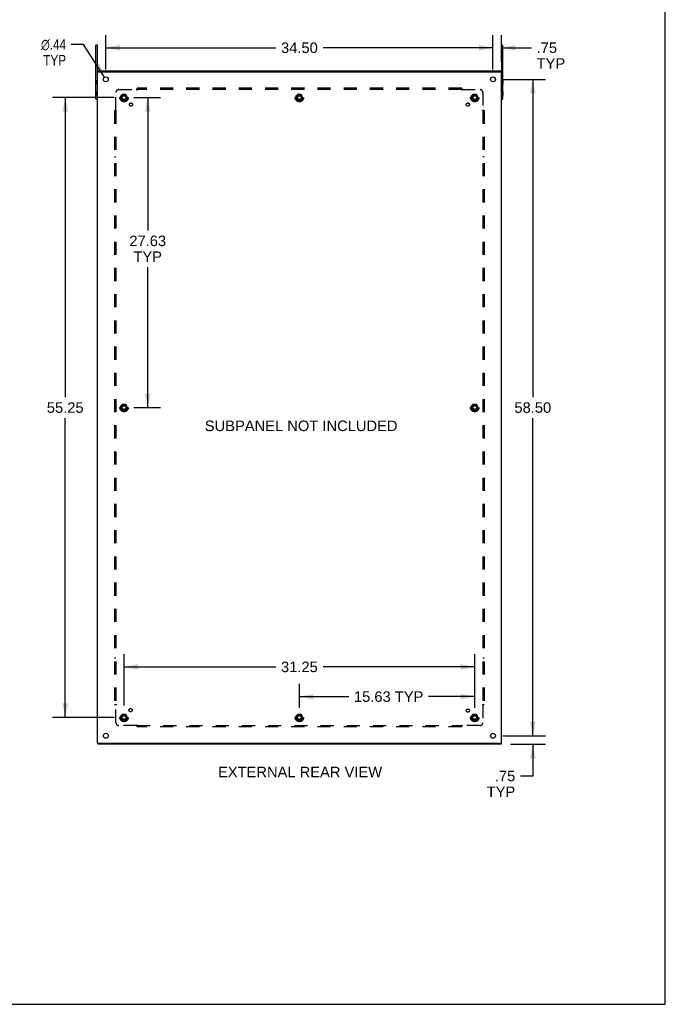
# Model space of a CAD drawing. Header units: inches. Extents: x 0 to 212, y 0 to 138.
# Tile 5 of 5: x 155 to 212, y 0 to 88. Entities that reach past the tile are written whole.
import ezdxf

# ---------------------------------------------------------------- set-up
doc = ezdxf.new("R2010")
doc.units = ezdxf.units.IN
doc.header["$LTSCALE"] = 11.6875
doc.header["$MEASUREMENT"] = 0
doc.linetypes.add('HIDDEN', pattern=[0.2, 0.1, -0.1])
doc.layers.get('0').update_dxf_attribs({"linetype": 'CONTINUOUS'})
for name, color, linetype in [('DEFAULT_2', 8, 'HIDDEN'), ('DIMENSIONS', 7, 'CONTINUOUS'), ('SUBPANEL', 7, 'CONTINUOUS')]:
    doc.layers.add(name, color=color, linetype=linetype)
doc.styles.get("Standard").update_dxf_attribs({"font": 'arial.ttf'})
doc.styles.add('TEXTSTYLE_1', font='gdt', dxfattribs={"width": 0.8})
doc.dimstyles.new('DIMSTYLE_1', dxfattribs={"dimtxt": 0.9375, "dimasz": 1.25, "dimexe": 0.09, "dimexo": 0.07, "dimgap": 0.0375, "dimtad": 0, "dimtih": 1, "dimtoh": 1, "dimzin": 4, "dimdsep": 46, "dimtxsty": 'Standard', "dimblk": '_FILLED', "dimblk1": '_FILLED', "dimblk2": '_FILLED', "dimcen": 0.09, "dimadec": 3, "dimazin": 1, "dimtfac": 1, "dimtdec": 3, "dimtofl": 0, "dimtmove": 0, "dimatfit": 3, "dimldrblk": '_FILLED', "dimfxl": 0, "dimtolj": 1, "dimtzin": 4, "dimarcsym": 0})
doc.dimstyles.new('DIMSTYLE_2', dxfattribs={"dimtxt": 0.9375, "dimasz": 1.25, "dimexe": 0.09, "dimexo": 0.07, "dimgap": 0.09, "dimtad": 0, "dimtih": 1, "dimtoh": 1, "dimzin": 4, "dimdsep": 46, "dimtxsty": 'Standard', "dimblk": '_FILLED', "dimblk1": '_FILLED', "dimblk2": '_FILLED', "dimcen": 0.09, "dimadec": 3, "dimazin": 1, "dimtfac": 1, "dimtdec": 3, "dimtofl": 0, "dimtmove": 0, "dimatfit": 1, "dimldrblk": '_FILLED', "dimfxl": 0, "dimtolj": 1, "dimtzin": 4, "dimarcsym": 0})

# ---------------------------------------------------------------- blocks, each defined once
blk = doc.blocks.new('_FILLED')
at = {"color": 0, "linetype": 'ByBlock'}
blk.add_solid([(0, 0), (-1, 0.2), (-1, -0.2)], dxfattribs=at)
blk = doc.blocks.new('*D7')
at = {"layer": 'DIMENSIONS', "color": 2, "linetype": 'Continuous'}
for p, q in [((197.145, 83.312), (197.145, 86.383)), ((197.895, 83.987), (197.895, 86.383)), ((197.145, 85.258), (194.645, 85.258)), ((197.895, 85.258), (200.564, 85.258))]:
    blk.add_line(p, q, dxfattribs=at)
at = {"layer": 'DIMENSIONS', "color": 2, "linetype": 'Continuous', "xscale": 1.25, "yscale": 1.25, "zscale": 1.25}
blk.add_blockref('_FILLED', (197.145, 85.258), dxfattribs=at)
at = {"layer": 'DIMENSIONS', "color": 2, "linetype": 'Continuous', "xscale": 1.25, "yscale": 1.25, "zscale": 1.25, "rotation": 180}
blk.add_blockref('_FILLED', (197.895, 85.258), dxfattribs=at)
at = {"layer": 'DIMENSIONS', "color": 2, "linetype": 'Continuous', "insert": (201.033, 85.727), "char_height": 0.9375, "width": 2.54066, "attachment_point": 1, "line_spacing_factor": 0.9}
blk.add_mtext('.75\\PTYP', dxfattribs=at)
blk = doc.blocks.new('*D8')
at = {"layer": 'DIMENSIONS', "color": 2, "linetype": 'Continuous'}
for p, q in [((200.693, 23.937), (200.693, 26.437)), ((198.02, 23.937), (201.818, 23.937)), ((198.707, 23.187), (201.818, 23.187)), ((200.693, 23.187), (200.693, 20.347)), ((200.693, 20.347), (199.599, 20.347))]:
    blk.add_line(p, q, dxfattribs=at)
at = {"layer": 'DIMENSIONS', "color": 2, "linetype": 'Continuous', "xscale": 1.25, "yscale": 1.25, "zscale": 1.25}
for p, rotation in [((200.693, 23.937), 270), ((200.693, 23.187), 90)]:
    blk.add_blockref('_FILLED', p, dxfattribs=dict(at, rotation=rotation))
at = {"layer": 'DIMENSIONS', "color": 2, "linetype": 'Continuous', "insert": (199.13, 20.816), "char_height": 0.9375, "width": 2.54066, "attachment_point": 3, "line_spacing_factor": 0.9}
blk.add_mtext('.75\\PTYP', dxfattribs=at)
blk = doc.blocks.new('*D9')
at = {"layer": 'DIMENSIONS', "color": 2, "linetype": 'Continuous'}
for p, q in [((162.645, 83.312), (162.645, 86.383)), ((197.145, 83.312), (197.145, 86.383)), ((162.645, 85.258), (177.788, 85.258)), ((197.145, 85.258), (182.002, 85.258))]:
    blk.add_line(p, q, dxfattribs=at)
at = {"layer": 'DIMENSIONS', "color": 2, "linetype": 'Continuous', "xscale": 1.25, "yscale": 1.25, "zscale": 1.25, "rotation": 180}
blk.add_blockref('_FILLED', (162.645, 85.258), dxfattribs=at)
at = {"layer": 'DIMENSIONS', "color": 2, "linetype": 'Continuous', "xscale": 1.25, "yscale": 1.25, "zscale": 1.25}
blk.add_blockref('_FILLED', (197.145, 85.258), dxfattribs=at)
at = {"layer": 'DIMENSIONS', "color": 2, "linetype": 'Continuous', "insert": (179.895, 85.727), "char_height": 0.9375, "width": 3.27602, "attachment_point": 2, "line_spacing_factor": 0.9}
blk.add_mtext('34.50', dxfattribs=at)
blk = doc.blocks.new('*D10')
at = {"layer": 'DIMENSIONS', "color": 2, "linetype": 'Continuous'}
for p, q in [((198.02, 82.437), (201.818, 82.437)), ((200.693, 82.437), (200.693, 54.125)), ((200.693, 23.937), (200.693, 52.25)), ((198.02, 23.937), (201.818, 23.937))]:
    blk.add_line(p, q, dxfattribs=at)
at = {"layer": 'DIMENSIONS', "color": 2, "linetype": 'Continuous', "xscale": 1.25, "yscale": 1.25, "zscale": 1.25}
for p, rotation in [((200.693, 82.437), 90), ((200.693, 23.937), 270)]:
    blk.add_blockref('_FILLED', p, dxfattribs=dict(at, rotation=rotation))
at = {"layer": 'DIMENSIONS', "color": 2, "linetype": 'Continuous', "insert": (200.693, 53.656), "char_height": 0.9375, "width": 3.27602, "attachment_point": 2, "line_spacing_factor": 0.9}
blk.add_mtext('58.50', dxfattribs=at)
blk = doc.blocks.new('*D11')
at = {"layer": 'DIMENSIONS', "color": 2, "linetype": 'Continuous'}
for p, q in [((160.666, 85.548), (159.573, 85.548)), ((162.527, 82.622), (160.666, 85.548))]:
    blk.add_line(p, q, dxfattribs=at)
at = {"layer": 'DIMENSIONS', "color": 2, "linetype": 'Continuous', "xscale": 1.25, "yscale": 1.25, "zscale": 1.25, "rotation": 302.4569621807}
blk.add_blockref('_FILLED', (162.527, 82.622), dxfattribs=at)
at = {"layer": 'DIMENSIONS', "color": 2, "linetype": 'Continuous', "insert": (159.104, 86.017), "char_height": 0.9375, "width": 3.06924, "attachment_point": 3, "line_spacing_factor": 0.9, "style": 'TEXTSTYLE_1'}
blk.add_mtext('{\\fgdt;n}\\fArial;.44\\PTYP', dxfattribs=at)
blk = doc.blocks.new('*D12')
at = {"layer": 'DIMENSIONS', "color": 2, "linetype": 'Continuous'}
for p, q in [((163.395, 80.812), (157.904, 80.812)), ((159.029, 80.812), (159.029, 54.125)), ((159.029, 25.562), (159.029, 52.25)), ((163.395, 25.562), (157.904, 25.562))]:
    blk.add_line(p, q, dxfattribs=at)
at = {"layer": 'DIMENSIONS', "color": 2, "linetype": 'Continuous', "xscale": 1.25, "yscale": 1.25, "zscale": 1.25}
for p, rotation in [((159.029, 80.812), 90), ((159.029, 25.562), 270)]:
    blk.add_blockref('_FILLED', p, dxfattribs=dict(at, rotation=rotation))
at = {"layer": 'DIMENSIONS', "color": 2, "linetype": 'Continuous', "insert": (159.029, 53.656), "char_height": 0.9375, "width": 3.27602, "attachment_point": 2, "line_spacing_factor": 0.9}
blk.add_mtext('55.25', dxfattribs=at)
blk = doc.blocks.new('*D13')
at = {"layer": 'DIMENSIONS', "color": 2, "linetype": 'Continuous'}
for p, q in [((165.145, 80.812), (167.504, 80.812)), ((166.379, 80.812), (166.379, 68.981)), ((166.379, 53.187), (166.379, 65.699)), ((165.145, 53.187), (167.504, 53.187))]:
    blk.add_line(p, q, dxfattribs=at)
at = {"layer": 'DIMENSIONS', "color": 2, "linetype": 'Continuous', "xscale": 1.25, "yscale": 1.25, "zscale": 1.25}
for p, rotation in [((166.379, 80.812), 90), ((166.379, 53.187), 270)]:
    blk.add_blockref('_FILLED', p, dxfattribs=dict(at, rotation=rotation))
at = {"layer": 'DIMENSIONS', "color": 2, "linetype": 'Continuous', "insert": (166.379, 68.512), "char_height": 0.9375, "width": 3.27602, "attachment_point": 2, "line_spacing_factor": 0.9}
blk.add_mtext('27.63\\PTYP', dxfattribs=at)
blk = doc.blocks.new('*D14')
at = {"layer": 'DIMENSIONS', "color": 2, "linetype": 'Continuous'}
for p, q in [((164.27, 26.625), (164.27, 31.2)), ((195.52, 26.437), (195.52, 31.2)), ((164.27, 30.075), (177.788, 30.075)), ((195.52, 30.075), (182.002, 30.075))]:
    blk.add_line(p, q, dxfattribs=at)
at = {"layer": 'DIMENSIONS', "color": 2, "linetype": 'Continuous', "xscale": 1.25, "yscale": 1.25, "zscale": 1.25, "rotation": 180}
blk.add_blockref('_FILLED', (164.27, 30.075), dxfattribs=at)
at = {"layer": 'DIMENSIONS', "color": 2, "linetype": 'Continuous', "xscale": 1.25, "yscale": 1.25, "zscale": 1.25}
blk.add_blockref('_FILLED', (195.52, 30.075), dxfattribs=at)
at = {"layer": 'DIMENSIONS', "color": 2, "linetype": 'Continuous', "insert": (179.895, 30.543), "char_height": 0.9375, "width": 3.27602, "attachment_point": 2, "line_spacing_factor": 0.9}
blk.add_mtext('31.25', dxfattribs=at)
blk = doc.blocks.new('*D15')
at = {"layer": 'DIMENSIONS', "color": 2, "linetype": 'Continuous'}
for p, q in [((179.895, 26.437), (179.895, 28.55)), ((195.52, 26.437), (195.52, 28.55)), ((179.895, 27.425), (184.29, 27.425)), ((195.52, 27.425), (191.407, 27.425))]:
    blk.add_line(p, q, dxfattribs=at)
at = {"layer": 'DIMENSIONS', "color": 2, "linetype": 'Continuous', "xscale": 1.25, "yscale": 1.25, "zscale": 1.25, "rotation": 180}
blk.add_blockref('_FILLED', (179.895, 27.425), dxfattribs=at)
at = {"layer": 'DIMENSIONS', "color": 2, "linetype": 'Continuous', "xscale": 1.25, "yscale": 1.25, "zscale": 1.25}
blk.add_blockref('_FILLED', (195.52, 27.425), dxfattribs=at)
at = {"layer": 'DIMENSIONS', "color": 2, "linetype": 'Continuous', "insert": (187.849, 27.893), "char_height": 0.9375, "width": 6.17914, "attachment_point": 2, "line_spacing_factor": 0.9}
blk.add_mtext('15.63 TYP', dxfattribs=at)

msp = doc.modelspace()

# ---------------------------------------------------------------- linework, layer by layer
at = {"color": 7, "linetype": 'Continuous'}
for p, q in [((212.5, 0), (212.5, 137.5)), ((161.895, 85.497), (161.77, 85.497)), ((161.895, 83.112), (161.895, 85.497)), ((197.895, 85.497), (197.895, 83.112)), ((197.895, 85.497), (198.02, 85.497)), ((161.897, 83.112), (161.996, 83.112)), ((161.928, 83.112), (161.928, 83.187)), ((197.892, 83.112), (197.793, 83.112)), ((197.862, 83.112), (197.862, 83.187)), ((161.764, 82.375), (161.764, 81.999)), ((161.764, 82.375), (161.77, 82.375)), ((161.764, 81.999), (161.77, 81.999)), ((198.026, 82.375), (198.02, 82.375)), ((198.026, 81.999), (198.02, 81.999)), ((198.026, 82.375), (198.026, 81.999)), ((161.764, 81.375), (161.764, 80.999)), ((161.764, 81.375), (161.77, 81.375)), ((161.764, 80.999), (161.77, 80.999)), ((198.026, 81.375), (198.02, 81.375)), ((198.026, 80.999), (198.02, 80.999)), ((198.026, 81.375), (198.026, 80.999)), ((161.895, 80.687), (161.77, 80.687)), ((197.895, 80.687), (198.02, 80.687)), ((161.897, 23.262), (161.996, 23.262)), ((161.928, 23.262), (161.928, 23.187)), ((197.793, 23.262), (197.892, 23.262)), ((197.862, 23.262), (197.862, 23.187)), ((0, 0), (212.5, 0))]:
    msp.add_line(p, q, dxfattribs=at)
at = {"color": 3, "linetype": 'Continuous'}
for p, q in [((161.77, 80.687), (161.77, 85.497)), ((198.02, 80.687), (198.02, 85.497)), ((161.895, 23.262), (161.895, 83.112)), ((161.895, 83.112), (161.897, 83.112)), ((161.928, 83.187), (197.862, 83.187)), ((162.005, 83.112), (197.785, 83.112)), ((197.892, 83.112), (197.895, 83.112)), ((197.895, 23.262), (197.895, 83.112)), ((161.895, 23.262), (161.897, 23.262)), ((197.862, 23.187), (161.928, 23.187)), ((162.005, 23.262), (197.785, 23.262)), ((197.892, 23.262), (197.895, 23.262))]:
    msp.add_line(p, q, dxfattribs=at)
for centre in [(162.645, 82.437), (197.145, 82.437), (162.645, 23.937), (197.145, 23.937)]:
    msp.add_circle(centre, 0.219, dxfattribs=at)
at = {"layer": 'DEFAULT_2', "color": 8, "linetype": 'HIDDEN'}
for p, q in [((164.107, 81.085), (163.952, 80.817)), ((163.952, 80.807), (164.107, 80.54)), ((164.424, 81.09), (164.115, 81.09)), ((164.587, 80.817), (164.433, 81.085)), ((164.433, 80.54), (164.587, 80.807)), ((179.732, 81.085), (179.577, 80.817)), ((179.577, 80.807), (179.732, 80.54)), ((180.049, 81.09), (179.74, 81.09)), ((180.212, 80.817), (180.058, 81.085)), ((180.058, 80.54), (180.212, 80.807)), ((195.357, 81.085), (195.202, 80.817)), ((195.202, 80.807), (195.357, 80.54)), ((195.674, 81.09), (195.365, 81.09)), ((195.837, 80.817), (195.683, 81.085)), ((195.683, 80.54), (195.837, 80.807)), ((164.424, 80.535), (164.115, 80.535)), ((180.049, 80.535), (179.74, 80.535)), ((195.674, 80.535), (195.365, 80.535)), ((164.107, 53.46), (163.952, 53.192)), ((163.952, 53.182), (164.107, 52.915)), ((164.424, 53.465), (164.115, 53.465)), ((164.424, 52.91), (164.115, 52.91)), ((164.587, 53.192), (164.433, 53.46)), ((164.433, 52.915), (164.587, 53.182)), ((195.357, 53.46), (195.202, 53.192)), ((195.202, 53.182), (195.357, 52.915)), ((195.674, 53.465), (195.365, 53.465)), ((195.674, 52.91), (195.365, 52.91)), ((195.837, 53.192), (195.683, 53.46)), ((195.683, 52.915), (195.837, 53.182)), ((164.107, 25.835), (163.952, 25.567)), ((163.952, 25.557), (164.107, 25.29)), ((164.424, 25.84), (164.115, 25.84)), ((164.587, 25.567), (164.433, 25.835)), ((164.433, 25.29), (164.587, 25.557)), ((179.732, 25.835), (179.577, 25.567)), ((179.577, 25.557), (179.732, 25.29)), ((180.049, 25.84), (179.74, 25.84)), ((180.212, 25.567), (180.058, 25.835)), ((180.058, 25.29), (180.212, 25.557)), ((195.357, 25.835), (195.202, 25.567)), ((195.202, 25.557), (195.357, 25.29)), ((195.674, 25.84), (195.365, 25.84)), ((195.837, 25.567), (195.683, 25.835)), ((195.683, 25.29), (195.837, 25.557)), ((164.424, 25.285), (164.115, 25.285)), ((180.049, 25.285), (179.74, 25.285)), ((195.674, 25.285), (195.365, 25.285))]:
    msp.add_line(p, q, dxfattribs=at)
for centre, radius in [((164.27, 80.812), 0.372), ((164.27, 80.812), 0.356), ((164.27, 80.812), 0.312), ((164.27, 80.812), 0.204), ((164.27, 80.812), 0.188), ((164.27, 80.812), 0.183), ((164.27, 80.812), 0.165), ((179.895, 80.812), 0.372), ((179.895, 80.812), 0.356), ((179.895, 80.812), 0.312), ((179.895, 80.812), 0.204), ((179.895, 80.812), 0.188), ((179.895, 80.812), 0.183), ((179.895, 80.812), 0.165), ((195.52, 80.812), 0.372), ((195.52, 80.812), 0.356), ((195.52, 80.812), 0.312), ((195.52, 80.812), 0.204), ((195.52, 80.812), 0.188), ((195.52, 80.812), 0.183), ((195.52, 80.812), 0.165), ((164.27, 53.187), 0.372), ((164.27, 53.187), 0.356), ((195.52, 53.187), 0.372), ((195.52, 53.187), 0.356), ((164.27, 53.187), 0.312), ((164.27, 53.187), 0.204), ((164.27, 53.187), 0.188), ((164.27, 53.187), 0.183), ((164.27, 53.187), 0.165), ((195.52, 53.187), 0.312), ((195.52, 53.187), 0.204), ((195.52, 53.187), 0.188), ((195.52, 53.187), 0.183), ((195.52, 53.187), 0.165), ((164.27, 25.562), 0.372), ((164.27, 25.562), 0.356), ((164.27, 25.562), 0.312), ((164.27, 25.562), 0.204), ((164.27, 25.562), 0.188), ((164.27, 25.562), 0.183), ((164.27, 25.562), 0.165), ((179.895, 25.562), 0.372), ((179.895, 25.562), 0.356), ((179.895, 25.562), 0.312), ((179.895, 25.562), 0.204), ((179.895, 25.562), 0.188), ((179.895, 25.562), 0.183), ((179.895, 25.562), 0.165), ((195.52, 25.562), 0.372), ((195.52, 25.562), 0.356), ((195.52, 25.562), 0.312), ((195.52, 25.562), 0.204), ((195.52, 25.562), 0.188), ((195.52, 25.562), 0.183), ((195.52, 25.562), 0.165)]:
    msp.add_circle(centre, radius, dxfattribs=at)
for centre, start, end in [((163.961, 80.812), 150.01268, 209.98829), ((164.115, 81.08), 90.01235, 149.98915), ((164.424, 81.08), 30.01204, 89.98872), ((164.579, 80.812), 330.01268, 29.98829), ((179.586, 80.812), 150.01268, 209.98829), ((179.74, 81.08), 90.01235, 149.98915), ((180.049, 81.08), 30.01204, 89.98872), ((180.204, 80.812), 330.01268, 29.98829), ((195.211, 80.812), 150.01268, 209.98829), ((195.365, 81.08), 90.01235, 149.98915), ((195.674, 81.08), 30.01204, 89.98872), ((195.829, 80.812), 330.01268, 29.98829), ((164.115, 80.545), 210.01204, 269.98872), ((164.424, 80.545), 270.01235, 329.98915), ((179.74, 80.545), 210.01204, 269.98872), ((180.049, 80.545), 270.01235, 329.98915), ((195.365, 80.545), 210.01204, 269.98872), ((195.674, 80.545), 270.01235, 329.98915), ((163.961, 53.187), 150.01268, 209.98829), ((164.115, 53.455), 90.01235, 149.98915), ((164.115, 52.92), 210.01204, 269.98872), ((164.424, 53.455), 30.01204, 89.98872), ((164.424, 52.92), 270.01235, 329.98915), ((164.579, 53.187), 330.01268, 29.98829), ((195.211, 53.187), 150.01268, 209.98829), ((195.365, 53.455), 90.01235, 149.98915), ((195.365, 52.92), 210.01204, 269.98872), ((195.674, 53.455), 30.01204, 89.98872), ((195.674, 52.92), 270.01235, 329.98915), ((195.829, 53.187), 330.01268, 29.98829), ((163.961, 25.562), 150.01268, 209.98829), ((164.115, 25.83), 90.01235, 149.98915), ((164.424, 25.83), 30.01204, 89.98872), ((164.579, 25.562), 330.01268, 29.98829), ((179.586, 25.562), 150.01268, 209.98829), ((179.74, 25.83), 90.01235, 149.98915), ((180.049, 25.83), 30.01204, 89.98872), ((180.204, 25.562), 330.01268, 29.98829), ((195.211, 25.562), 150.01268, 209.98829), ((195.365, 25.83), 90.01235, 149.98915), ((195.674, 25.83), 30.01204, 89.98872), ((195.829, 25.562), 330.01268, 29.98829), ((164.115, 25.295), 210.01204, 269.98872), ((164.424, 25.295), 270.01235, 329.98915), ((179.74, 25.295), 210.01204, 269.98872), ((180.049, 25.295), 270.01235, 329.98915), ((195.365, 25.295), 210.01204, 269.98872), ((195.674, 25.295), 270.01235, 329.98915)]:
    msp.add_arc(centre, 0.01, start, end, dxfattribs=at)
at = {"layer": 'SUBPANEL', "color": 8, "linetype": 'HIDDEN'}
for p, q in [((165.426, 81.49), (165.426, 81.656)), ((194.364, 81.656), (165.426, 81.656)), ((194.364, 81.656), (194.364, 81.49)), ((163.551, 79.692), (163.551, 81.281)), ((163.801, 81.531), (165.391, 81.531)), ((165.409, 81.55), (165.403, 81.543)), ((194.364, 81.531), (165.426, 81.531)), ((194.399, 81.531), (195.989, 81.531)), ((196.239, 81.281), (196.239, 79.692)), ((163.426, 79.656), (163.426, 26.719)), ((163.426, 79.656), (163.592, 79.656)), ((163.551, 79.656), (163.551, 26.719)), ((196.364, 79.656), (196.198, 79.656)), ((196.239, 79.656), (196.239, 26.719)), ((196.257, 79.673), (196.251, 79.68)), ((196.364, 79.656), (196.364, 26.719)), ((163.426, 75.531), (163.551, 75.531)), ((196.364, 75.531), (196.239, 75.531)), ((163.551, 30.844), (163.426, 30.844)), ((196.364, 30.844), (196.239, 30.844)), ((163.426, 26.719), (163.592, 26.719)), ((163.532, 26.702), (163.539, 26.695)), ((163.551, 25.094), (163.551, 26.683)), ((196.198, 26.719), (196.364, 26.719)), ((196.239, 26.683), (196.239, 25.094)), ((165.391, 24.844), (163.801, 24.844)), ((165.426, 24.719), (165.426, 24.885)), ((165.426, 24.844), (194.364, 24.844)), ((194.364, 24.719), (165.426, 24.719)), ((194.364, 24.719), (194.364, 24.885)), ((194.381, 24.825), (194.387, 24.831)), ((195.989, 24.844), (194.399, 24.844))]:
    msp.add_line(p, q, dxfattribs=at)
for points in [[(165.403, 81.543), (165.401, 81.542), (165.399, 81.54), (165.397, 81.538), (165.395, 81.536), (165.394, 81.534), (165.392, 81.533), (165.391, 81.531)], [(165.404, 81.512), (165.401, 81.517), (165.399, 81.519), (165.398, 81.521), (165.396, 81.524), (165.395, 81.526), (165.394, 81.528), (165.392, 81.53), (165.391, 81.531)], [(165.426, 81.49), (165.424, 81.491), (165.423, 81.492), (165.421, 81.493), (165.419, 81.494), (165.418, 81.495), (165.416, 81.496), (165.415, 81.497), (165.413, 81.499), (165.412, 81.5), (165.41, 81.502), (165.409, 81.504), (165.408, 81.506), (165.406, 81.508), (165.405, 81.51), (165.404, 81.512)], [(165.426, 81.57), (165.425, 81.568), (165.423, 81.565), (165.421, 81.563), (165.42, 81.562), (165.418, 81.56), (165.417, 81.558), (165.415, 81.556), (165.414, 81.555), (165.412, 81.553), (165.411, 81.551), (165.409, 81.55)], [(194.364, 81.57), (194.365, 81.568), (194.367, 81.565), (194.368, 81.563), (194.37, 81.562), (194.371, 81.56), (194.373, 81.558), (194.375, 81.556), (194.376, 81.555), (194.378, 81.553), (194.379, 81.551), (194.381, 81.55)], [(194.364, 81.49), (194.365, 81.491), (194.367, 81.492), (194.369, 81.493), (194.37, 81.494), (194.372, 81.495), (194.373, 81.496), (194.375, 81.497), (194.376, 81.499), (194.378, 81.5), (194.379, 81.502), (194.381, 81.504), (194.382, 81.506), (194.383, 81.508), (194.385, 81.51), (194.386, 81.512), (194.389, 81.517)], [(194.381, 81.55), (194.387, 81.543), (194.389, 81.542), (194.391, 81.54), (194.393, 81.538), (194.394, 81.536), (194.396, 81.534), (194.398, 81.533), (194.399, 81.531)], [(194.389, 81.517), (194.39, 81.519), (194.392, 81.521), (194.393, 81.524), (194.395, 81.526), (194.396, 81.528), (194.398, 81.53), (194.399, 81.531)], [(163.513, 79.656), (163.515, 79.658), (163.517, 79.659), (163.519, 79.661), (163.521, 79.662), (163.523, 79.664), (163.524, 79.666), (163.526, 79.667), (163.528, 79.669), (163.529, 79.67), (163.531, 79.672), (163.532, 79.673)], [(163.532, 79.673), (163.539, 79.68), (163.541, 79.682), (163.543, 79.684), (163.544, 79.685), (163.546, 79.687), (163.548, 79.689), (163.55, 79.69), (163.551, 79.692)], [(163.566, 79.681), (163.563, 79.683), (163.561, 79.684), (163.559, 79.686), (163.557, 79.687), (163.555, 79.689), (163.553, 79.69), (163.551, 79.692)], [(163.592, 79.656), (163.591, 79.658), (163.591, 79.66), (163.59, 79.661), (163.589, 79.663), (163.588, 79.664), (163.587, 79.666), (163.585, 79.668), (163.584, 79.669), (163.582, 79.67), (163.58, 79.672), (163.579, 79.673), (163.577, 79.675), (163.575, 79.676), (163.573, 79.677), (163.57, 79.679), (163.566, 79.681)], [(196.198, 79.656), (196.198, 79.658), (196.199, 79.66), (196.2, 79.661), (196.201, 79.663), (196.202, 79.664), (196.203, 79.666), (196.204, 79.668), (196.206, 79.669), (196.208, 79.67), (196.209, 79.672), (196.211, 79.673), (196.213, 79.675), (196.215, 79.676), (196.217, 79.677), (196.219, 79.679)], [(196.219, 79.679), (196.224, 79.681), (196.226, 79.683), (196.229, 79.684), (196.231, 79.686), (196.233, 79.687), (196.235, 79.689), (196.237, 79.69), (196.239, 79.692)], [(196.251, 79.68), (196.249, 79.682), (196.247, 79.684), (196.245, 79.685), (196.243, 79.687), (196.242, 79.689), (196.24, 79.69), (196.239, 79.692)], [(196.277, 79.656), (196.275, 79.658), (196.273, 79.659), (196.271, 79.661), (196.269, 79.662), (196.267, 79.664), (196.265, 79.666), (196.264, 79.667), (196.262, 79.669), (196.26, 79.67), (196.259, 79.672), (196.257, 79.673)], [(163.513, 26.719), (163.515, 26.717), (163.517, 26.716), (163.519, 26.714), (163.521, 26.712), (163.523, 26.711), (163.524, 26.709), (163.526, 26.708), (163.528, 26.706), (163.529, 26.705), (163.531, 26.703), (163.532, 26.702)], [(163.539, 26.695), (163.541, 26.693), (163.543, 26.691), (163.544, 26.69), (163.546, 26.688), (163.548, 26.686), (163.55, 26.685), (163.551, 26.683)], [(163.57, 26.696), (163.566, 26.694), (163.563, 26.692), (163.561, 26.691), (163.559, 26.689), (163.557, 26.688), (163.555, 26.686), (163.553, 26.685), (163.551, 26.683)], [(163.592, 26.719), (163.591, 26.717), (163.591, 26.715), (163.59, 26.714), (163.589, 26.712), (163.588, 26.71), (163.587, 26.709), (163.585, 26.707), (163.584, 26.706), (163.582, 26.704), (163.58, 26.703), (163.579, 26.702), (163.577, 26.7), (163.575, 26.699), (163.573, 26.698), (163.57, 26.696)], [(196.198, 26.719), (196.198, 26.717), (196.199, 26.715), (196.2, 26.714), (196.201, 26.712), (196.202, 26.71), (196.203, 26.709), (196.204, 26.707), (196.206, 26.706), (196.208, 26.704), (196.209, 26.703), (196.211, 26.702), (196.213, 26.7), (196.215, 26.699), (196.217, 26.698), (196.219, 26.696), (196.224, 26.694)], [(196.224, 26.694), (196.226, 26.692), (196.229, 26.691), (196.231, 26.689), (196.233, 26.688), (196.235, 26.686), (196.237, 26.685), (196.239, 26.683)], [(196.257, 26.702), (196.251, 26.695), (196.249, 26.693), (196.247, 26.691), (196.245, 26.69), (196.243, 26.688), (196.242, 26.686), (196.24, 26.685), (196.239, 26.683)], [(196.277, 26.719), (196.275, 26.717), (196.273, 26.716), (196.271, 26.714), (196.269, 26.712), (196.267, 26.711), (196.265, 26.709), (196.264, 26.708), (196.262, 26.706), (196.26, 26.705), (196.259, 26.703), (196.257, 26.702)], [(165.426, 24.885), (165.424, 24.884), (165.423, 24.883), (165.421, 24.882), (165.419, 24.881), (165.418, 24.88), (165.416, 24.879), (165.415, 24.878), (165.413, 24.876), (165.412, 24.875), (165.41, 24.873), (165.409, 24.871), (165.408, 24.869), (165.406, 24.867), (165.405, 24.865), (165.404, 24.863), (165.402, 24.861), (165.401, 24.858), (165.399, 24.856), (165.398, 24.854), (165.396, 24.851), (165.395, 24.849), (165.394, 24.847), (165.392, 24.845), (165.391, 24.844)], [(165.409, 24.825), (165.403, 24.831), (165.401, 24.833), (165.399, 24.835), (165.397, 24.837), (165.395, 24.839), (165.394, 24.841), (165.392, 24.842), (165.391, 24.844)], [(165.426, 24.805), (165.425, 24.807), (165.423, 24.809), (165.421, 24.811), (165.42, 24.813), (165.418, 24.815), (165.417, 24.817), (165.415, 24.819), (165.414, 24.82), (165.412, 24.822), (165.411, 24.823), (165.409, 24.825)], [(194.364, 24.885), (194.365, 24.884), (194.367, 24.883), (194.369, 24.882), (194.37, 24.881), (194.372, 24.88), (194.373, 24.879), (194.375, 24.878), (194.376, 24.876), (194.378, 24.875), (194.379, 24.873), (194.381, 24.871), (194.382, 24.869), (194.383, 24.867), (194.385, 24.865), (194.386, 24.863)], [(194.364, 24.805), (194.365, 24.807), (194.367, 24.809), (194.368, 24.811), (194.37, 24.813), (194.371, 24.815), (194.373, 24.817), (194.375, 24.819), (194.376, 24.82), (194.378, 24.822), (194.379, 24.823), (194.381, 24.825)], [(194.386, 24.863), (194.389, 24.858), (194.39, 24.856), (194.392, 24.854), (194.393, 24.851), (194.395, 24.849), (194.396, 24.847), (194.398, 24.845), (194.399, 24.844)], [(194.387, 24.831), (194.389, 24.833), (194.391, 24.835), (194.393, 24.837), (194.394, 24.839), (194.396, 24.841), (194.398, 24.842), (194.399, 24.844)]]:
    msp.add_lwpolyline(points, dxfattribs=at)
for centre, radius in [((164.27, 80.812), 0.25), ((179.895, 80.812), 0.25), ((195.52, 80.812), 0.25), ((164.889, 80.194), 0.141), ((194.901, 80.194), 0.141), ((164.27, 53.187), 0.25), ((195.52, 53.187), 0.25), ((164.85, 26.218), 0.141), ((164.27, 25.562), 0.25), ((179.895, 25.562), 0.25), ((194.901, 26.181), 0.141), ((195.52, 25.562), 0.25)]:
    msp.add_circle(centre, radius, dxfattribs=at)
for centre, start, end in [((163.801, 81.281), 90, 180), ((195.989, 81.281), 0, 90), ((163.801, 25.094), 180, 270), ((195.989, 25.094), 270, 360)]:
    msp.add_arc(centre, 0.25, start, end, dxfattribs=at)

# ---------------------------------------------------------------- texts
at = {"layer": 'DIMENSIONS', "color": 2, "linetype": 'Continuous', "char_height": 0.9375, "attachment_point": 2, "line_spacing_factor": 0.9}
for s, insert, width in [('SUBPANEL NOT INCLUDED', (180.052, 52.028), 17.14336), ('EXTERNAL REAR VIEW', (179.955, 21.175), 14.59572)]:
    msp.add_mtext(s, dxfattribs=dict(at, insert=insert, width=width))

# ---------------------------------------------------------------- dimensions: what is measured, and where the dimension line sits
at = {"layer": 'DIMENSIONS', "color": 2, "linetype": 'Continuous'}
dim = msp.add_diameter_dim_2p(p1=(162.527, 82.622), p2=(162.762, 82.253), text='%%c<>\\PTYP', dimstyle='DIMSTYLE_2', override={"dimpost": '<>'}, dxfattribs=at)
dim.commit()
dim.dimension.update_dxf_attribs({"geometry": '*D11', "text_midpoint": (157.569, 84.845), "dimtype": 163})
for base, p1, p2, angle, picture, middle in [((162.645, 85.258), (197.145, 83.242), (162.645, 83.242), 180, '*D9', (179.893, 85.253)), ((200.693, 23.937), (197.95, 82.437), (197.95, 23.937), 270, '*D10', (200.689, 53.182)), ((159.029, 25.562), (163.465, 80.812), (163.465, 25.562), 270, '*D12', (159.029, 53.182)), ((164.27, 30.075), (195.52, 26.367), (164.27, 26.555), 180, '*D14', (179.896, 30.069))]:
    dim = msp.add_linear_dim(base=base, p1=p1, p2=p2, angle=angle, dimstyle='DIMSTYLE_1', dxfattribs=at)
    dim.commit()
    dim.dimension.update_dxf_attribs({"geometry": picture, "text_midpoint": middle, "dimtype": 160})
for base, p1, p2, angle, picture, middle in [((197.145, 85.258), (197.895, 83.917), (197.145, 83.242), 180, '*D7', (202.303, 84.555)), ((166.378537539, 80.81244718), (165.074824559, 53.18744718), (165.074824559, 80.81244718), 90, '*D13', (166.378537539, 67.339912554)), ((200.693, 23.937), (198.637, 23.187), (197.95, 23.937), 90, '*D8', (197.86, 19.644))]:
    dim = msp.add_linear_dim(base=base, p1=p1, p2=p2, angle=angle, text='<>\\PTYP', dimstyle='DIMSTYLE_1', dxfattribs=at)
    dim.commit()
    dim.dimension.update_dxf_attribs({"geometry": picture, "text_midpoint": middle, "dimtype": 160})
dim = msp.add_linear_dim(base=(195.519824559, 27.424725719), p1=(179.894824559, 28.619725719), p2=(195.519824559, 28.619725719), text='<> TYP', dimstyle='DIMSTYLE_1', dxfattribs=at)
dim.commit()
dim.dimension.update_dxf_attribs({"geometry": '*D15', "text_midpoint": (187.848652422, 27.424725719), "dimtype": 160})

doc.saveas('drawing.dxf')
